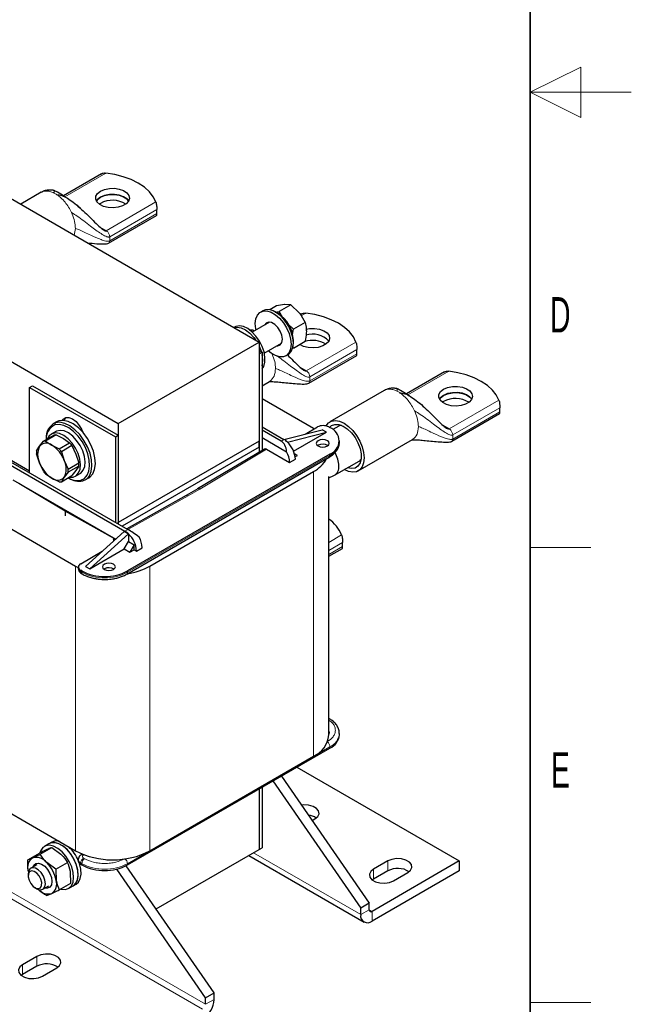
# Model space of a CAD drawing. Header units: millimetres. Extents: x 5 to 418, y 2 to 292.
# Tile 17 of 18: x 357 to 418, y 57 to 154. Entities that reach past the tile are written whole.
import ezdxf

# ---------------------------------------------------------------- set-up
doc = ezdxf.new("R2010")
doc.units = ezdxf.units.MM
doc.layers.add('SLD-0', color=7, linetype='Continuous')
doc.styles.add('SLDTEXTSTYLE0', font='TXT', dxfattribs={"width": 0.605})

msp = doc.modelspace()

# ---------------------------------------------------------------- linework, layer by layer
at = {"color": 7, "linetype": 'Continuous', "lineweight": 25}
for p, q in [((338.7535, 147.0524), (381.1799, 122.5601)), ((324.8094, 139.0026), (367.2358, 114.5103)), ((365.5771, 139.1925), (361.8021, 137.0132)), ((359.6171, 137.3597), (357.5803, 136.1839)), ((365.4822, 136.2711), (365.356, 136.1896)), ((371.0513, 135.2518), (371.0513, 135.6546)), ((366.2847, 132.3332), (371.0293, 135.0721)), ((381.5422, 125.6551), (381.316, 125.5245)), ((382.8921, 126.1234), (382.2413, 125.7477)), ((384.3063, 126.2499), (383.1447, 125.5793)), ((384.3063, 126.2499), (383.7255, 126.2596)), ((384.3063, 126.2499), (385.1397, 125.4431)), ((382.7707, 125.5165), (383.1447, 125.5793)), ((383.0187, 125.4006), (382.7924, 125.5312)), ((383.4765, 125.0237), (383.1447, 125.5793)), ((385.3761, 125.3444), (385.2531, 125.2734)), ((378.7421, 124.0387), (378.6804, 124.0031)), ((382.1886, 124.5272), (380.4887, 123.5459)), ((384.5589, 123.82), (384.0546, 124.3082)), ((384.4806, 123.3036), (384.5589, 123.82)), ((385.7205, 124.4906), (384.5589, 123.82)), ((384.5599, 122.4695), (384.5599, 122.7308)), ((367.2358, 114.5103), (381.1799, 122.5601)), ((381.1799, 122.5601), (381.1799, 112.7616)), ((381.1799, 121.7109), (381.4628, 121.5476)), ((381.6886, 121.4674), (383.3885, 122.4487)), ((385.7205, 122.6049), (384.5589, 121.9343)), ((390.8503, 121.4037), (390.8503, 121.8065)), ((381.1799, 121.3843), (381.4628, 121.5476)), ((381.1799, 121.3843), (381.1799, 111.6616)), ((381.4628, 121.5476), (381.4628, 111.8304)), ((383.8158, 121.1943), (384.042, 121.3249)), ((386.0837, 118.4851), (390.8283, 121.224)), ((399.5182, 119.5987), (395.7432, 117.4194)), ((358.4677, 118.0697), (358.7505, 118.233)), ((358.4677, 109.6267), (358.4677, 118.0697)), ((358.4677, 118.0697), (366.9529, 113.1712)), ((358.7505, 118.233), (367.2358, 113.3345)), ((381.4628, 118.227), (382.2158, 118.6617)), ((382.2058, 118.6732), (382.2555, 118.6862)), ((386.5398, 113.9942), (381.4628, 116.9251)), ((393.5582, 117.7659), (388.1805, 114.6614)), ((399.4233, 116.6773), (399.2971, 116.5958)), ((404.9925, 115.658), (404.9925, 116.0608)), ((400.2258, 112.7394), (404.9704, 115.4783)), ((358.4677, 109.7736), (350.2652, 114.5087)), ((361.1104, 114.6684), (360.771, 114.4724)), ((361.3617, 114.7737), (361.1104, 114.6684)), ((367.2358, 114.5103), (367.2358, 104.7118)), ((381.4628, 114.1823), (383.6265, 112.9332)), ((385.7325, 113.4629), (386.9358, 114.1576)), ((386.5959, 113.9613), (386.5398, 113.9942)), ((388.0672, 114.1576), (388.1803, 114.0922)), ((389.0703, 114.2514), (388.4665, 113.9028)), ((359.8248, 112.7429), (360.8697, 113.3461)), ((361.0971, 113.3665), (360.0522, 112.7633)), ((360.1082, 113.0073), (360.1082, 112.9065)), ((361.0579, 113.7143), (360.6053, 113.453)), ((361.0971, 113.3665), (361.8052, 113.0076)), ((361.8052, 113.0076), (362.4268, 112.5988)), ((366.9529, 113.1712), (367.2358, 113.3345)), ((366.9529, 113.1712), (366.9529, 104.7283)), ((367.2358, 113.3345), (367.2358, 104.565)), ((383.3437, 112.7699), (381.4628, 113.8557)), ((381.4628, 113.1045), (383.8956, 111.7001)), ((383.6343, 112.9286), (387.4025, 113.8881)), ((383.9801, 112.6637), (387.8267, 113.6432)), ((384.5836, 111.771), (387.8267, 113.6432)), ((387.8267, 113.6432), (387.4025, 113.8881)), ((396.348, 112.9275), (396.3977, 112.9406)), ((359.1599, 111.7969), (359.4491, 112.245)), ((359.4491, 112.245), (359.8248, 112.7429)), ((360.0522, 112.7633), (360.6738, 112.3545)), ((360.6738, 112.3545), (361.3819, 111.9956)), ((361.3819, 111.9956), (362.4268, 112.5988)), ((362.6543, 112.3159), (361.6094, 111.7127)), ((362.6543, 112.3159), (363.03, 111.484)), ((381.1799, 112.7616), (367.2358, 104.7118)), ((381.1799, 112.1737), (367.6178, 104.3445)), ((381.7136, 111.9802), (375.0922, 108.027)), ((381.1799, 112.1737), (381.1799, 112.7616)), ((381.1799, 112.1737), (381.1799, 111.6616)), ((381.9154, 111.9614), (384.1922, 110.647)), ((383.9801, 112.6636), (383.9798, 112.6639)), ((387.0206, 112.3451), (386.9704, 112.3124)), ((389.1175, 112.6553), (389.1175, 112.786)), ((390.9802, 109.8115), (396.358, 112.916)), ((359.4491, 110.6119), (359.1599, 111.4937)), ((361.6094, 111.7127), (361.8986, 110.8309)), ((363.03, 111.484), (363.3191, 110.6023)), ((368.0722, 99.6056), (388.0974, 111.166)), ((388.1803, 111.4797), (368.155, 99.9194)), ((384.9559, 111.3491), (384.6753, 111.5111)), ((384.7388, 111.2238), (384.9559, 111.3491)), ((388.0628, 111.0597), (388.0628, 111.146)), ((356.3039, 110.5492), (367.9005, 103.8547)), ((356.5868, 110.7125), (368.1833, 104.018)), ((359.8248, 109.78), (359.4491, 110.6119)), ((361.8986, 110.8309), (362.2743, 109.9991)), ((362.2743, 109.9991), (363.3191, 110.6023)), ((363.3191, 110.299), (362.2743, 109.6958)), ((363.3191, 110.299), (363.03, 109.851)), ((384.1922, 110.647), (384.7579, 110.9736)), ((388.6428, 109.3859), (391.0702, 110.7872)), ((360.6738, 109.0883), (360.0522, 109.4971)), ((361.3819, 108.7295), (360.6738, 109.0883)), ((361.6094, 108.7498), (362.6543, 109.353)), ((361.8986, 109.1978), (361.6094, 108.7498)), ((362.2743, 109.6958), (361.8986, 109.1978)), ((362.2832, 109.1388), (362.3705, 109.0884)), ((363.03, 109.851), (362.6543, 109.353)), ((363.0051, 109.296), (363.4577, 109.5573)), ((363.9708, 108.9297), (364.3102, 109.1257)), ((370.3612, 100.4092), (386.5398, 109.7489)), ((388.0628, 109.1162), (388.5595, 109.3453)), ((388.0628, 83.7172), (388.0628, 109.2496)), ((356.813, 108.9489), (366.9896, 103.0741)), ((361.9891, 105.8302), (357.3836, 108.5813)), ((373.9664, 107.3772), (368.0679, 104.0846)), ((375.1022, 108.0329), (373.9656, 107.3768)), ((353.3906, 105.9607), (363.0073, 100.4092)), ((366.7547, 103.1715), (361.9891, 105.8302)), ((361.9891, 105.8302), (361.9891, 105.3729)), ((367.2358, 104.565), (367.2358, 104.7118)), ((363.9831, 100.3684), (367.8298, 103.8302)), ((364.4074, 100.1235), (368.254, 103.5853)), ((367.8298, 103.8302), (368.2537, 103.5854)), ((368.254, 103.5853), (368.2537, 103.5854)), ((368.254, 103.5852), (368.254, 102.8341)), ((366.7547, 103.0409), (366.7611, 103.0329)), ((366.8184, 102.92), (366.7604, 103.0323)), ((367.8298, 102.0992), (368.254, 102.8341)), ((368.254, 102.8341), (368.8056, 102.5157)), ((368.8056, 102.5157), (368.3813, 101.7808)), ((368.8056, 102.0257), (368.8056, 102.5157)), ((369.0318, 101.8951), (369.5975, 102.2217)), ((389.4361, 102.3363), (389.4361, 102.7391)), ((363.5164, 100.6378), (365.6531, 101.8713)), ((364.4074, 100.1235), (367.8298, 102.0992)), ((367.8298, 102.0992), (368.3813, 101.7808)), ((368.3813, 101.7808), (368.8056, 102.0257)), ((368.8056, 102.0257), (369.0318, 101.8951)), ((388.0628, 101.3767), (389.4141, 102.1567)), ((363.0073, 100.4092), (363.2821, 100.2616)), ((363.2821, 100.3113), (363.2821, 100.1806)), ((363.9831, 100.3684), (364.4074, 100.1235)), ((363.6295, 99.9194), (363.5164, 99.9847)), ((363.5993, 99.6709), (363.7124, 99.6056)), ((365.864, 100.1316), (365.8138, 100.099)), ((388.0974, 85.3372), (388.0628, 85.3571)), ((389.1175, 83.7171), (389.1175, 83.8478)), ((368.155, 70.8506), (388.1803, 82.4109)), ((370.3612, 72.2548), (386.5398, 81.5946)), ((384.9118, 80.524), (400.9789, 71.2487)), ((382.5432, 79.1566), (391.2208, 66.5953)), ((383.3917, 79.6465), (392.0694, 67.0851)), ((381.1799, 78.3697), (381.1799, 72.3918)), ((381.4628, 78.533), (381.4628, 72.5551)), ((353.3906, 77.8064), (363.0073, 72.2548)), ((386.4247, 75.2561), (386.6954, 75.4123)), ((360.6619, 73.1159), (360.379, 72.9526)), ((359.5053, 71.9078), (360.6669, 72.5784)), ((360.379, 72.9526), (359.9265, 72.6914)), ((360.6669, 72.5784), (361.5687, 71.9087)), ((370.9856, 66.5068), (381.1799, 72.3918)), ((381.1799, 72.3918), (381.4628, 72.5551)), ((358.2874, 71.3546), (359.449, 72.0252)), ((361.0563, 70.4226), (360.1545, 71.0923)), ((361.0563, 70.4226), (362.2179, 71.0932)), ((363.2821, 71.3731), (363.2821, 71.2424)), ((363.6779, 71.9282), (363.5993, 71.8828)), ((366.4496, 71.3546), (366.4327, 71.3791)), ((380.1454, 71.7946), (391.5523, 65.2095)), ((400.9789, 71.2487), (392.3522, 66.2686)), ((393.9079, 71.2487), (392.4936, 70.4323)), ((400.9789, 71.2487), (400.9789, 70.2688)), ((358.3277, 70.2625), (358.3465, 70.1607)), ((359.177, 70.8731), (358.5786, 70.5277)), ((361.0563, 70.4226), (361.0966, 69.3305)), ((362.5511, 69.0548), (362.5108, 70.1469)), ((363.5164, 70.9159), (363.6295, 70.8506)), ((375.8625, 57.7291), (367.0804, 70.4415)), ((376.711, 58.2189), (368.0315, 70.7829)), ((400.9789, 70.2688), (392.3522, 65.2887)), ((393.9079, 70.2688), (392.4936, 69.4524)), ((394.4735, 69.2893), (395.8878, 70.1057)), ((358.3301, 69.9783), (358.3301, 69.7779)), ((392.4936, 69.4524), (392.3701, 69.3708)), ((359.005, 68.6089), (359.1785, 68.5087)), ((359.7785, 68.4492), (360.3769, 68.7946)), ((361.3896, 68.3842), (362.5511, 69.0548)), ((362.3263, 68.5344), (362.7788, 68.7956)), ((362.7788, 68.7956), (363.0617, 68.9589)), ((392.0694, 67.0851), (391.2208, 66.5953)), ((391.2208, 65.9421), (391.2208, 66.5953)), ((392.0694, 66.4319), (392.0694, 67.0851)), ((359.1748, 61.811), (357.7606, 60.9946)), ((359.1748, 60.8311), (357.7606, 60.0147)), ((359.7405, 59.8516), (361.1547, 60.668)), ((357.7606, 60.0147), (357.6371, 59.9332)), ((375.8625, 57.7291), (376.711, 58.2189)), ((375.8625, 57.0759), (375.8625, 57.7291)), ((376.711, 57.5657), (376.711, 58.2189))]:
    msp.add_line(p, q, dxfattribs=at)
at = {"color": 7, "linetype": 'Continuous', "lineweight": 18}
for p, q in [((365.9963, 139.2677), (361.9406, 136.9264)), ((366.0384, 133.5663), (370.9555, 136.4048)), ((362.6796, 135.2053), (362.615, 135.3518)), ((371.0513, 135.6546), (366.3873, 132.9621)), ((371.0513, 135.2518), (366.3873, 132.5592)), ((362.8725, 133.1288), (362.9931, 133.7897)), ((365.4153, 133.926), (366.0384, 133.5663)), ((366.3647, 133.1177), (366.3873, 132.9621)), ((366.3873, 132.9621), (366.3873, 132.5592)), ((385.7953, 125.4196), (385.3272, 125.1494)), ((385.8374, 119.7182), (390.7545, 122.5567)), ((390.8503, 121.8065), (386.1862, 119.114)), ((390.8503, 121.4037), (386.1862, 118.7111)), ((385.2142, 120.0779), (385.8374, 119.7182)), ((386.1637, 119.2696), (386.1862, 119.114)), ((386.1862, 119.114), (386.1862, 118.7111)), ((399.9375, 119.6739), (395.8817, 117.3326)), ((399.9795, 113.9725), (404.8966, 116.8111)), ((404.9925, 116.0608), (400.3284, 113.3683)), ((396.6208, 115.6115), (396.5561, 115.758)), ((404.9925, 115.658), (400.3284, 112.9654)), ((360.9766, 114.3686), (361.0223, 114.5777)), ((361.3617, 114.7737), (361.0223, 114.5777)), ((399.3564, 114.3322), (399.9795, 113.9725)), ((383.6265, 112.9332), (383.3437, 112.7699)), ((400.3058, 113.5239), (400.3284, 113.3683)), ((400.3284, 113.3683), (400.3284, 112.9654)), ((375.2992, 108.0114), (381.9154, 111.9614)), ((388.1803, 111.3491), (368.155, 99.7888)), ((388.1803, 111.4797), (388.1803, 111.3491)), ((386.5398, 109.7489), (386.5398, 81.5946)), ((363.539, 108.903), (363.7195, 108.8244)), ((368.1837, 104.0178), (374.1631, 107.3555)), ((374.1631, 107.3555), (375.2992, 108.0114)), ((368.1833, 104.018), (367.9005, 103.8547)), ((388.0628, 102.752), (389.3403, 103.4894)), ((366.7547, 103.1715), (366.7547, 103.0409)), ((366.7604, 103.0323), (366.7604, 102.8679)), ((366.7611, 103.0328), (366.8301, 102.9306)), ((389.4361, 102.7391), (388.0628, 101.9464)), ((389.4361, 102.3363), (388.0628, 101.5435)), ((363.0073, 100.4092), (363.0073, 72.2548)), ((370.3612, 100.4092), (370.3612, 72.2548)), ((363.5164, 99.8541), (363.5164, 99.9847)), ((363.6295, 99.7888), (363.5164, 99.8541)), ((363.6295, 99.9194), (363.6295, 99.7888)), ((368.155, 99.7888), (368.155, 99.9194)), ((375.8625, 57.0759), (313.9199, 92.8345)), ((375.5796, 56.586), (313.6371, 92.3446)), ((388.096, 85.338), (388.0628, 85.3512)), ((368.155, 70.9812), (388.1803, 82.5415)), ((388.1803, 82.5415), (388.1803, 82.4109)), ((380.6141, 72.0652), (391.2208, 65.9421)), ((363.817, 71.8732), (363.7992, 71.863)), ((363.9124, 71.4711), (363.7992, 71.5364)), ((393.9079, 71.2487), (393.9079, 70.2688)), ((363.5164, 71.0465), (363.6295, 70.9812)), ((363.5164, 70.9159), (363.5164, 71.0465)), ((363.6295, 70.9812), (363.6295, 70.8506)), ((368.155, 70.8506), (368.155, 70.9812)), ((392.4936, 70.4323), (392.4936, 69.4524)), ((391.2208, 65.9421), (392.0694, 66.4319)), ((392.0694, 66.4319), (392.3522, 66.2686)), ((392.3522, 66.2686), (392.3522, 65.2887)), ((359.1748, 61.811), (359.1748, 60.8311)), ((357.7606, 60.9946), (357.7606, 60.0147)), ((375.8625, 57.0759), (376.711, 57.5657))]:
    msp.add_line(p, q, dxfattribs=at)
at = {"color": 7, "linetype": 'Continuous', "lineweight": 25, "flags": 128}
for points in [[(370.9555, 136.4048), (370.7011, 136.9194), (370.3206, 137.4074), (369.822, 137.8585), (369.2157, 138.2633), (368.5145, 138.6133), (367.733, 138.9012), (366.8877, 139.1209), (365.9963, 139.2677)], [(365.4822, 137.4796), (365.8851, 137.6513), (366.3578, 137.7467), (366.8582, 137.7576), (367.3419, 137.6827), (367.7659, 137.5289), (368.0926, 137.3098), (368.2929, 137.0448), (368.3489, 136.7575), (368.2558, 136.4735), (368.0218, 136.2179), (367.6677, 136.0135), (367.225, 135.8784), (366.7329, 135.8246), (366.2353, 135.857), (365.7763, 135.9726), (365.3967, 136.1612), (365.1303, 136.406), (365.0007, 136.6852), (365.0194, 136.9741), (365.1848, 137.247), (365.4822, 137.4796)], [(365.4822, 136.877), (365.1848, 136.6444), (365.0732, 136.4925)], [(365.0742, 136.4909), (365.1848, 136.6411), (365.4822, 136.8737)], [(368.267, 136.4925), (368.0926, 136.7072), (367.7659, 136.9263), (367.3419, 137.0801), (366.8582, 137.1549), (366.3578, 137.1441), (365.8851, 137.0487), (365.4822, 136.877)], [(365.4822, 136.8737), (365.8851, 137.0454), (366.3578, 137.1409), (366.8582, 137.1517), (367.3419, 137.0769), (367.7659, 136.923), (368.0926, 136.7039), (368.266, 136.4909)], [(380.7981, 124.3799), (380.8495, 124.8388), (381.0006, 125.2117), (381.2427, 125.4769), (381.5617, 125.6191), (381.939, 125.63), (382.3528, 125.5089), (382.7789, 125.2629), (383.1927, 124.9062), (383.5701, 124.4597), (383.8891, 123.9492), (384.1311, 123.4044), (384.2823, 122.8571), (384.3336, 122.3389), (384.2823, 121.88), (384.1311, 121.5071), (383.8891, 121.2419), (383.5701, 121.0997), (383.1927, 121.0888), (382.7789, 121.2099), (382.3528, 121.4559), (382.0691, 121.687)], [(384.042, 121.3249), (384.1153, 121.3725), (384.3574, 121.6377), (384.5085, 122.0106), (384.5599, 122.4695), (384.5085, 122.9877), (384.3574, 123.5351), (384.1153, 124.0798), (383.7963, 124.5903), (383.419, 125.0368), (383.0052, 125.3935), (382.5791, 125.6395), (382.1653, 125.7606), (381.7879, 125.7497), (381.5422, 125.6551)], [(390.7545, 122.5567), (390.5001, 123.0713), (390.1196, 123.5593), (389.621, 124.0104), (389.0147, 124.4152), (388.3135, 124.7652), (387.532, 125.0531), (386.6867, 125.2728), (385.7953, 125.4196)], [(378.7057, 123.9885), (378.9925, 124.025), (379.3954, 123.9528), (379.8198, 123.7521), (380.2411, 123.4346), (380.6348, 123.0189), (380.8258, 122.7646)], [(381.4628, 119.892), (381.6249, 120.1489), (381.7395, 120.5568), (381.7526, 121.0411), (381.6633, 121.5738), (381.4769, 122.124), (381.2042, 122.6596), (380.861, 123.1495), (380.4674, 123.5653), (380.0461, 123.8827), (379.6217, 124.0834), (379.2188, 124.1556), (378.8608, 124.0952), (378.7421, 124.0387)], [(380.8692, 123.7656), (380.8495, 123.8617), (380.7981, 124.3799)], [(383.471, 122.8369), (383.4164, 123.2259), (383.2592, 123.631), (383.0184, 124.0033), (382.723, 124.298), (382.4087, 124.4794), (382.1133, 124.5258), (381.8725, 124.4315), (381.7432, 124.2701)], [(385.8387, 123.8447), (386.1568, 123.8986), (386.6572, 123.9095), (387.1409, 123.8346), (387.5649, 123.6808), (387.8916, 123.4617), (388.0918, 123.1967), (388.1479, 122.9094), (388.0548, 122.6254), (387.8208, 122.3698), (387.4667, 122.1654), (387.024, 122.0303), (386.5319, 121.9765), (386.0343, 122.0089), (385.5753, 122.1245), (385.2047, 122.3071)], [(382.9431, 122.1916), (383.0184, 122.193), (383.2592, 122.2873), (383.4164, 122.5109), (383.471, 122.8369)], [(381.1799, 122.1513), (381.2506, 121.9934), (381.3978, 121.5851)], [(404.8966, 116.8111), (404.6422, 117.3256), (404.2617, 117.8136), (403.7631, 118.2647), (403.1568, 118.6695), (402.4556, 119.0195), (401.6741, 119.3074), (400.8288, 119.5271), (399.9375, 119.6739)], [(399.4233, 117.8858), (399.8262, 118.0575), (400.2989, 118.1529), (400.7993, 118.1638), (401.283, 118.0889), (401.7071, 117.9351), (402.0337, 117.716), (402.234, 117.451), (402.2901, 117.1637), (402.197, 116.8797), (401.963, 116.6241), (401.6088, 116.4197), (401.1661, 116.2846), (400.674, 116.2308), (400.1764, 116.2632), (399.7174, 116.3788), (399.3378, 116.5674), (399.0714, 116.8122), (398.9418, 117.0914), (398.9605, 117.3803), (399.1259, 117.6532), (399.4233, 117.8858)], [(399.4233, 117.2832), (399.1259, 117.0506), (399.0144, 116.8987)], [(399.0153, 116.8971), (399.1259, 117.0473), (399.4233, 117.2799)], [(402.2081, 116.8987), (402.0337, 117.1134), (401.7071, 117.3325), (401.283, 117.4863), (400.7993, 117.5612), (400.2989, 117.5503), (399.8262, 117.4549), (399.4233, 117.2832)], [(399.4233, 117.2799), (399.8262, 117.4516), (400.2989, 117.5471), (400.7993, 117.5579), (401.283, 117.4831), (401.7071, 117.3293), (402.0337, 117.1101), (402.2072, 116.8971)], [(361.7015, 114.8183), (361.795, 114.9407), (362.0453, 115.0853), (362.3607, 115.0888), (362.7103, 114.9509), (363.0599, 114.6851), (363.3753, 114.3175), (363.6256, 113.884), (363.7191, 113.6536)], [(361.9079, 114.8034), (361.9171, 114.8326), (362.0644, 115.0899)], [(363.539, 108.903), (363.8909, 109.079), (364.161, 109.3832), (364.3356, 109.8003), (364.4061, 110.3096), (364.3688, 110.8853), (364.2256, 111.4986), (363.9838, 112.1188), (363.6555, 112.7148), (363.257, 113.2567), (362.8084, 113.7173), (362.3323, 114.0736), (361.8523, 114.3076), (361.3928, 114.4076), (360.9766, 114.3686)], [(363.7195, 108.8244), (364.09, 109.0097), (364.3743, 109.3299), (364.5581, 109.7691), (364.6323, 110.3051), (364.593, 110.9111), (364.4424, 111.5567), (364.1878, 112.2096), (363.8422, 112.8369), (363.4227, 113.4073), (362.9506, 113.8922), (362.4493, 114.2672), (361.9441, 114.5135), (361.4604, 114.6188), (361.0223, 114.5777)], [(364.3102, 109.1257), (364.4294, 109.2056), (364.7137, 109.5259), (364.8975, 109.965), (364.9717, 110.501), (364.9324, 111.107), (364.7818, 111.7526), (364.5272, 112.4055), (364.1816, 113.0329), (363.7621, 113.6033), (363.29, 114.0881), (362.7887, 114.4631), (362.2836, 114.7094), (361.7998, 114.8147), (361.3617, 114.7737)], [(387.7975, 114.26), (388.0324, 114.5556), (388.3459, 114.7366), (388.7213, 114.7923), (389.1398, 114.7198), (389.5804, 114.5228), (390.0209, 114.2111), (390.4394, 113.8005), (390.8148, 113.3114), (391.1283, 112.7684), (391.3642, 112.1987), (391.5106, 111.6309), (391.5603, 111.0935), (391.5106, 110.6134), (391.3642, 110.2147), (391.1283, 109.9174), (390.8148, 109.7363), (390.4394, 109.6807), (390.0209, 109.7532), (389.6004, 109.9387)], [(388.1461, 114.112), (388.3433, 114.2921), (388.671, 114.4161), (389.0559, 114.403), (389.4738, 114.2538), (389.8984, 113.9779), (390.3029, 113.5925), (390.6621, 113.122), (390.9533, 112.5958), (391.1582, 112.047), (391.264, 111.5101), (391.264, 111.0189), (391.1582, 110.6042), (390.9533, 110.292), (390.6621, 110.102), (390.3029, 110.0462), (389.9169, 110.1214)], [(389.2956, 114.3328), (389.105, 114.27), (389.0703, 114.2514)], [(362.3817, 109.1986), (362.7606, 109.2033), (363.0794, 109.3445), (363.3181, 109.6133), (363.4618, 109.9927), (363.5014, 110.4589), (363.4344, 110.9827), (363.265, 111.5311), (363.004, 112.0697), (362.6676, 112.5645), (362.277, 112.9846), (361.8567, 113.3036), (361.4333, 113.5013), (361.0332, 113.5654), (360.6816, 113.4918), (360.4006, 113.2852), (360.2106, 112.9657)], [(363.4577, 109.5573), (363.5319, 109.6058), (363.7706, 109.8745), (363.9143, 110.254), (363.9539, 110.7202), (363.8869, 111.244), (363.7176, 111.7924), (363.4565, 112.3309), (363.1201, 112.8258), (362.7295, 113.2459), (362.3093, 113.5648), (361.8858, 113.7625), (361.4857, 113.8266), (361.1341, 113.7531), (361.0579, 113.7143)], [(387.0206, 112.8023), (386.8819, 112.6825), (386.8332, 112.5411), (386.8819, 112.3997), (387.0206, 112.2798), (387.2283, 112.1997), (387.4732, 112.1716), (387.7181, 112.1997), (387.9257, 112.2798), (388.0645, 112.3997), (388.1132, 112.5411), (388.0645, 112.6825), (387.9257, 112.8023), (387.7181, 112.8824), (387.4732, 112.9105), (387.2283, 112.8824), (387.0206, 112.8023)], [(391.0702, 110.7872), (391.1673, 110.8554), (391.2533, 110.9416)], [(366.9328, 103.023), (366.8572, 103.1017), (366.7547, 103.1715)], [(365.864, 100.5889), (365.7253, 100.469), (365.6765, 100.3276), (365.7253, 100.1862), (365.864, 100.0664), (366.0716, 99.9863), (366.3165, 99.9581), (366.5615, 99.9863), (366.7691, 100.0664), (366.9078, 100.1862), (366.9565, 100.3276), (366.9078, 100.469), (366.7691, 100.5889), (366.5615, 100.6689), (366.3165, 100.6971), (366.0716, 100.6689), (365.864, 100.5889)], [(388.0628, 84.0731), (388.0645, 84.0709), (388.1132, 83.9295), (388.0645, 83.7881), (388.0628, 83.7859)], [(386.6954, 75.4123), (386.9742, 75.6423), (387.1001, 75.9134), (387.0577, 76.193), (386.8522, 76.4474), (386.5084, 76.6459), (386.0678, 76.7645), (385.5834, 76.789), (385.379, 76.7698)], [(362.7788, 68.7956), (362.7955, 68.8055), (363.0515, 69.05), (363.215, 69.4091), (363.2757, 69.8603), (363.2298, 70.3751), (363.0802, 70.9214), (362.8362, 71.4646), (362.5132, 71.9708), (362.1315, 72.408), (361.7151, 72.7489), (361.2902, 72.9719), (360.8834, 73.0632), (360.5202, 73.0169), (360.379, 72.9526)], [(362.7788, 68.7956), (363.0118, 68.9969), (363.1929, 69.3368), (363.2726, 69.7733), (363.2459, 70.279), (363.1145, 70.8221), (362.8865, 71.3684), (362.5764, 71.8837), (362.2037, 72.3356), (361.7916, 72.6956), (361.3662, 72.9412), (360.9542, 73.0569), (360.5814, 73.0354), (360.379, 72.9526)], [(362.0105, 68.4297), (362.343, 68.5443), (362.599, 68.7887), (362.7625, 69.1479), (362.8232, 69.599), (362.7773, 70.1139), (362.6276, 70.6601), (362.3836, 71.2034), (362.0607, 71.7095), (361.679, 72.1468), (361.2626, 72.4876), (360.8376, 72.7107), (360.4308, 72.8019), (360.0677, 72.7557), (359.7711, 72.5747), (359.5597, 72.2705), (359.4919, 72.0839)], [(395.8878, 70.1057), (396.1666, 70.3356), (396.2925, 70.6067), (396.2501, 70.8864), (396.0446, 71.1407), (395.7008, 71.3392), (395.2602, 71.4578), (394.7758, 71.4823), (394.3061, 71.4097), (393.9079, 71.2487)], [(359.6029, 68.3949), (359.8286, 68.4834), (359.9759, 68.693), (360.0271, 68.9986), (359.9759, 69.3633), (359.8286, 69.743), (359.6029, 70.0921), (359.3259, 70.3683), (359.0312, 70.5385), (358.7543, 70.5819), (358.5286, 70.4935), (358.3812, 70.2839), (358.3301, 69.9783)], [(359.3426, 68.5184), (359.5406, 68.6046), (359.6571, 68.8101), (359.6743, 69.1037), (359.5896, 69.4405), (359.416, 69.7694), (359.1798, 70.0403), (358.917, 70.2119), (358.6676, 70.2581), (358.4695, 70.1719), (358.3531, 69.9664), (358.3358, 69.6729), (358.4205, 69.336), (358.5941, 69.0071), (358.8304, 68.7362), (359.0932, 68.5646), (359.3426, 68.5184)], [(358.7937, 70.6519), (358.8742, 70.8227), (359.0722, 70.9932)], [(359.0722, 70.9932), (359.3395, 71.0341), (359.6472, 70.9408), (359.9619, 70.7235), (360.2496, 70.4057), (360.479, 70.022), (360.6253, 69.6138), (360.6727, 69.2254), (360.616, 68.8988), (360.4613, 68.6696), (360.2255, 68.5625), (359.9936, 68.5733)], [(363.0617, 68.9589), (363.2946, 69.1602), (363.4758, 69.5001), (363.5555, 69.9366), (363.5288, 70.4423), (363.3973, 70.9854), (363.3882, 71.0126)], [(392.4936, 70.4323), (392.2148, 70.2023), (392.0889, 69.9312), (392.1313, 69.6516), (392.3368, 69.3972), (392.6806, 69.1987), (393.1212, 69.0801), (393.6056, 69.0556), (394.0753, 69.1283), (394.4735, 69.2893)], [(359.1785, 68.5087), (359.3259, 68.4384), (359.6029, 68.3949)], [(361.5428, 68.4727), (361.6225, 68.4524), (362.0105, 68.4297)], [(361.1547, 60.668), (361.4336, 60.8979), (361.5594, 61.1691), (361.517, 61.4487), (361.3115, 61.7031), (360.9677, 61.9015), (360.5271, 62.0202), (360.0427, 62.0446), (359.5731, 61.972), (359.1748, 61.811)], [(357.7606, 60.9946), (357.4817, 60.7647), (357.3558, 60.4935), (357.3982, 60.2139), (357.6037, 59.9595), (357.9475, 59.7611), (358.3882, 59.6424), (358.8725, 59.618), (359.3422, 59.6906), (359.7405, 59.8516)]]:
    msp.add_lwpolyline(points, dxfattribs=at)
at = {"color": 7, "linetype": 'Continuous', "lineweight": 18, "flags": 128}
msp.add_lwpolyline([(366.8664, 102.9632), (366.8572, 102.9711), (366.7547, 103.0409)], dxfattribs=at)
at = {"color": 7, "linetype": 'Continuous', "lineweight": 18}
for centre, radius, start, end in [((359.6962, 134.933), 2.6382, 56.883634, 63.121743), ((393.6373, 115.3392), 2.6382, 56.883634, 63.121743), ((387.5161, 112.815), 1.6094, 294.374658, 354.305201), ((387.9843, 111.3275), 0.1972, 305.013333, 6.298848), ((363.6825, 100.2206), 0.4024, 185.694799, 245.625342), ((363.7124, 99.8324), 0.1972, 173.701152, 234.986667), ((363.8193, 99.7644), 0.1913, 172.684928, 236.536597), ((365.8923, 104.1558), 4.9185, 242.609672, 297.390328), ((367.9603, 99.7669), 0.196, 303.760857, 6.412338), ((387.5481, 83.9838), 1.5748, 293.669056, 355.285198), ((387.5606, 82.5117), 0.6204, 2.760845, 54.6381), ((363.6825, 71.413), 0.4024, 185.717719, 245.623344), ((364.1305, 71.0186), 0.6147, 122.605478, 177.394522), ((363.6832, 71.7103), 0.1918, 52.745394, 115.968507), ((364.2436, 70.9533), 0.6147, 122.605478, 177.394522), ((367.5356, 70.9514), 0.6202, 2.75477, 54.756128), ((365.8923, 75.3483), 4.9185, 242.609672, 297.390328)]:
    msp.add_arc(centre, radius, start, end, dxfattribs=at)
at = {"color": 7, "linetype": 'Continuous', "lineweight": 25}
for centre, radius, start, end in [((366.6636, 134.0958), 2.4754, 57.759079, 118.507643), ((381.2551, 122.6027), 3.3073, 2.218958, 57.775666), ((386.4602, 120.197), 2.5197, 58.327807, 107.374375), ((386.487, 121.2215), 2.1255, 42.023975, 108.923509), ((386.4877, 121.2175), 2.1259, 42.09992, 108.772591), ((379.2356, 120.7632), 2.2994, 345.606479, 14.393521), ((400.6047, 114.502), 2.4754, 57.759079, 118.507643), ((361.6729, 113.1478), 1.5711, 114.466522, 185.127553), ((361.5947, 113.0101), 1.4925, 114.466522, 185.127553), ((387.5015, 113.0658), 1.2296, 62.609672, 117.390328), ((387.6845, 112.786), 1.3972, 290.783421, 69.216579), ((361.0621, 112.4754), 0.8917, 87.753304, 102.465732), ((382.6793, 111.324), 1.8673, 45.854567, 59.516293), ((361.0823, 111.4284), 1.8259, 153.43643, 206.56357), ((360.1175, 111.6735), 0.8794, 50.751832, 139.467204), ((360.0172, 111.8722), 0.8917, 87.753304, 102.465732), ((359.0183, 109.7696), 3.0695, 20.227114, 57.362029), ((358.7175, 109.6209), 3.5691, 35.879514, 41.709629), ((359.7624, 110.2241), 3.5691, 35.879514, 41.709629), ((382.2561, 110.8462), 2.5051, 2.915292, 46.511408), ((387.4706, 111.5182), 0.9414, 57.535675, 118.55302), ((361.2364, 111.6453), 2.082, 175.823318, 184.176682), ((381.9183, 110.5748), 2.2751, 1.817898, 29.643778), ((385.0338, 112.6098), 3.2331, 297.761662, 330.62284), ((386.1803, 110.2021), 2.8785, 1.980651, 29.687916), ((362.3293, 111.6732), 3.0695, 200.227114, 237.362029), ((360.2654, 110.0144), 1.8259, 333.43643, 26.56357), ((361.2427, 110.4506), 2.082, 355.823318, 4.176682), ((388.1464, 110.1679), 0.9205, 296.586745, 8.350996), ((362.7167, 111.8718), 3.5691, 215.879514, 221.709629), ((361.2302, 109.7693), 0.8794, 230.751832, 319.467204), ((363.2026, 110.5844), 1.7147, 236.547697, 281.311567), ((360.1978, 109.8474), 2.082, 355.823318, 4.176682), ((363.3655, 110.5943), 1.805, 236.547697, 281.311567), ((361.4169, 109.6205), 0.8917, 267.753304, 282.465732), ((386.0855, 102.129), 3.5277, 22.683097, 55.907263), ((366.9532, 102.2455), 1.8673, 45.854567, 59.516293), ((366.53, 101.7677), 2.5051, 2.915292, 46.511408), ((367.3236, 102.1495), 2.2751, 1.817898, 29.643778), ((363.6403, 100.3113), 0.3493, 110.783421, 249.216579), ((367.1104, 106.2925), 6.7217, 278.920483, 298.922193), ((365.8923, 104.2865), 4.9185, 242.609672, 297.390328), ((366.314, 99.3047), 0.9414, 57.535675, 118.55302), ((385.5264, 83.9294), 2.5453, 293.462125, 355.217734), ((387.5161, 83.8768), 1.6094, 294.374658, 354.305201), ((385.8174, 74.0229), 1.7795, 55.751447, 82.210096), ((361.1208, 72.2434), 0.9859, 74.81568, 117.742731), ((359.6374, 69.7538), 3.9552, 22.854622, 46.807333), ((366.6842, 79.3124), 7.9579, 242.480539, 297.519461), ((359.4104, 70.6163), 1.139, 124.207878, 198.098206), ((359.1013, 70.253), 1.3466, 38.551575, 104.243081), ((357.8761, 68.7411), 3.274, 10.371053, 45.901225), ((363.6825, 71.2824), 0.4024, 185.694799, 245.625342), ((366.3176, 72.3907), 1.0449, 250.840517, 283.887256), ((365.8923, 75.2176), 4.9185, 242.609672, 297.390328), ((394.8901, 68.4374), 2.0782, 57.351721, 118.20711), ((360.014, 68.9766), 1.139, 304.207878, 18.098206), ((360.3231, 69.3007), 1.3087, 221.610969, 284.661226), ((392.2418, 66.4039), 0.1747, 170.785963, 309.203285), ((391.9106, 65.8302), 0.6987, 170.785963, 309.203285), ((360.157, 58.9998), 2.0782, 57.351721, 118.20711), ((374.2547, 57.6775), 2.4589, 302.605478, 357.394522)]:
    msp.add_arc(centre, radius, start, end, dxfattribs=at)
for centre, major_axis, ratio, start_param, end_param in [((381.9154, 111.6348), (-0.2, 0.3464), 0.5773815, 5.4977272, 6.2915891), ((382.4734, 110.961), (0.7724, 1.8573), 0.6463006, 5.3694244, 6.199256), ((369.0536, 103.2139), (1.4228, -1.0238), 0.1110742, 1.476412, 2.3062436)]:
    msp.add_ellipse(centre, major_axis=major_axis, ratio=ratio, start_param=start_param, end_param=end_param, dxfattribs=at)
at = {"color": 7, "linetype": 'Continuous', "lineweight": 18}
msp.add_ellipse((374.1631, 107.0289), major_axis=(-0.1975, 0.3479), ratio=0.5725099, start_param=5.5019997, end_param=6.279054, dxfattribs=at)
at = {"color": 7, "linetype": 'Continuous', "lineweight": 25}
for points, knots in [([(365.5786, 139.1903), (365.5847, 139.1947), (365.6343, 139.2312), (365.7684, 139.2668), (365.9071, 139.2775), (365.9875, 139.2687), (365.9963, 139.2677)], [0, 0, 0, 0, 0.0567091, 0.4606694, 0.9406156, 1, 1, 1, 1]), ([(360.8644, 137.5403), (360.8577, 137.5424), (360.8439, 137.5465), (360.8072, 137.5548), (360.7613, 137.5634), (360.6817, 137.5758), (360.5585, 137.5879), (360.3202, 137.588), (359.9964, 137.544), (359.7622, 137.4313), (359.6411, 137.3731)], [0, 0, 0, 0, 0.0314814, 0.0641747, 0.1005622, 0.1421332, 0.2428949, 0.3679408, 0.6732543, 1, 1, 1, 1]), ([(362.1049, 136.8162), (362.0323, 136.8653), (361.7373, 137.0651), (361.365, 137.287), (361.0395, 137.4599), (360.9228, 137.518), (360.8803, 137.5343), (360.8645, 137.5403)], [0, 0, 0, 0, 0.1766662, 0.7178212, 0.9014698, 0.9633583, 1, 1, 1, 1]), ([(361.1376, 137.1427), (361.3138, 137.1147), (361.6987, 137.0536), (362.2389, 136.7603), (363.08, 136.1808), (363.9036, 135.4077), (364.7203, 134.5884), (365.2706, 134.0432), (365.6612, 133.6925), (365.8959, 133.5617), (365.9921, 133.5482), (366.0239, 133.5606), (366.0384, 133.5663)], [0, 0, 0, 0, 0.0781873, 0.1708317, 0.2772004, 0.5569125, 0.7122597, 0.8466211, 0.9455832, 0.9812747, 0.9914567, 1, 1, 1, 1]), ([(370.9555, 136.4048), (370.9717, 136.3503), (371.0032, 136.244), (371.0311, 136.039), (371.0456, 135.8576), (371.0508, 135.7338), (371.0512, 135.6745), (371.0513, 135.6546)], [0, 0, 0, 0, 0.2906328, 0.566936, 0.7571516, 0.918378, 1, 1, 1, 1]), ([(363.488, 135.7829), (363.3705, 135.8862), (363.2131, 136.0247), (363.0402, 136.151), (362.9963, 136.1831)], [0, 0, 0, 0, 0.746154, 1, 1, 1, 1]), ([(371.0282, 135.0742), (371.0295, 135.0741), (371.0372, 135.0741), (371.0454, 135.1096), (371.0508, 135.1783), (371.0512, 135.2333), (371.0513, 135.2518)], [0, 0, 0, 0, 0.0815517, 0.4849637, 0.8268949, 1, 1, 1, 1]), ([(364.1913, 132.3675), (364.5022, 132.3354), (365.044, 132.2796), (365.6771, 132.2488), (366.0718, 132.2568), (366.2204, 132.3101), (366.2848, 132.3332)], [0, 0, 0, 0, 0.44042451, 0.76766562, 0.89936771, 1, 1, 1, 1]), ([(383.7255, 126.2596), (383.7086, 126.258), (383.468, 126.2356), (383.1696, 126.1775), (382.8921, 126.1234)], [0, 0, 0, 0, 0.0702006, 1, 1, 1, 1]), ([(385.1397, 125.4431), (385.1564, 125.4222), (385.3934, 125.1241), (385.5629, 124.7958), (385.7205, 124.4906)], [0, 0, 0, 0, 0.0702006, 1, 1, 1, 1]), ([(385.3776, 125.3422), (385.3837, 125.3467), (385.4332, 125.3831), (385.5674, 125.4187), (385.7061, 125.4294), (385.7865, 125.4206), (385.7953, 125.4196)], [0, 0, 0, 0, 0.0567091, 0.4606694, 0.9406156, 1, 1, 1, 1]), ([(380.6634, 123.6922), (380.6567, 123.6943), (380.6429, 123.6984), (380.6062, 123.7067), (380.5603, 123.7153), (380.4807, 123.7276), (380.3586, 123.7402), (380.2591, 123.7386), (380.2045, 123.7377)], [0, 0, 0, 0, 0.0861983, 0.1757146, 0.2753461, 0.3891702, 0.6650625, 1, 1, 1, 1]), ([(385.7205, 124.4906), (385.7715, 124.2851), (385.8389, 124.0131), (385.8453, 123.6977), (385.8468, 123.6206)], [0, 0, 0, 0, 0.7556342, 1, 1, 1, 1]), ([(385.8468, 123.6206), (385.8315, 123.365), (385.8117, 123.0343), (385.7374, 122.6843), (385.7205, 122.6049)], [0, 0, 0, 0, 0.7730974, 1, 1, 1, 1]), ([(384.5589, 121.9343), (384.5399, 121.9925), (384.5144, 122.0709), (384.5055, 122.1625), (384.5032, 122.186)], [0, 0, 0, 0, 0.7436401, 1, 1, 1, 1]), ([(390.7545, 122.5567), (390.7707, 122.5022), (390.8022, 122.3959), (390.8301, 122.1909), (390.8446, 122.0095), (390.8498, 121.8857), (390.8502, 121.8264), (390.8503, 121.8065)], [0, 0, 0, 0, 0.2906328, 0.566936, 0.7571516, 0.918378, 1, 1, 1, 1]), ([(383.9799, 121.277), (384.17, 121.0883), (384.5545, 120.7066), (385.0693, 120.1951), (385.4602, 119.8444), (385.6949, 119.7136), (385.7911, 119.7001), (385.8229, 119.7125), (385.8374, 119.7182)], [0, 0, 0, 0, 0.3134102, 0.6340157, 0.8701536, 0.9553188, 0.9796144, 1, 1, 1, 1]), ([(390.8272, 121.2261), (390.8285, 121.226), (390.8362, 121.226), (390.8444, 121.2615), (390.8498, 121.3302), (390.8502, 121.3852), (390.8503, 121.4037)], [0, 0, 0, 0, 0.0815517, 0.4849637, 0.8268949, 1, 1, 1, 1]), ([(399.5197, 119.5965), (399.5258, 119.601), (399.5754, 119.6374), (399.7095, 119.6731), (399.8482, 119.6837), (399.9286, 119.6749), (399.9375, 119.6739)], [0, 0, 0, 0, 0.0567091, 0.4606694, 0.9406156, 1, 1, 1, 1]), ([(382.1802, 118.6392), (382.1819, 118.6385), (382.1852, 118.637), (382.2771, 118.6442), (382.5013, 118.6444), (382.9183, 118.6197), (383.7514, 118.5425), (384.6697, 118.4412), (385.476, 118.4006), (385.8708, 118.4087), (386.0194, 118.462), (386.0838, 118.4851)], [0, 0, 0, 0, 0.0498345, 0.1004666, 0.1494542, 0.2608439, 0.3955358, 0.728809, 0.8874022, 0.9512299, 1, 1, 1, 1]), ([(394.8056, 117.9465), (394.7988, 117.9486), (394.785, 117.9528), (394.7484, 117.961), (394.7024, 117.9696), (394.6229, 117.982), (394.4997, 117.9941), (394.2613, 117.9942), (393.9375, 117.9502), (393.7033, 117.8375), (393.5822, 117.7793)], [0, 0, 0, 0, 0.0314814, 0.0641747, 0.1005622, 0.1421332, 0.2428949, 0.3679408, 0.6732543, 1, 1, 1, 1]), ([(396.046, 117.2224), (395.9734, 117.2715), (395.6784, 117.4713), (395.3061, 117.6932), (394.9807, 117.8661), (394.864, 117.9242), (394.8214, 117.9405), (394.8056, 117.9465)], [0, 0, 0, 0, 0.17666617, 0.71782116, 0.90146977, 0.96335826, 1, 1, 1, 1]), ([(395.0787, 117.5489), (395.2549, 117.5209), (395.6399, 117.4598), (396.18, 117.1665), (397.0212, 116.587), (397.8447, 115.8139), (398.6614, 114.9947), (399.2117, 114.4494), (399.6024, 114.0987), (399.837, 113.9679), (399.9333, 113.9544), (399.965, 113.9668), (399.9795, 113.9725)], [0, 0, 0, 0, 0.0781873, 0.1708317, 0.2772004, 0.5569125, 0.7122597, 0.8466211, 0.9455832, 0.9812747, 0.9914567, 1, 1, 1, 1]), ([(397.4291, 116.1891), (397.3117, 116.2924), (397.1542, 116.4309), (396.9813, 116.5572), (396.9374, 116.5893)], [0, 0, 0, 0, 0.74615403, 1, 1, 1, 1]), ([(404.8966, 116.8111), (404.9128, 116.7565), (404.9443, 116.6502), (404.9722, 116.4452), (404.9867, 116.2638), (404.9919, 116.14), (404.9923, 116.0807), (404.9925, 116.0608)], [0, 0, 0, 0, 0.2906328, 0.566936, 0.7571516, 0.918378, 1, 1, 1, 1]), ([(404.9693, 115.4804), (404.9706, 115.4803), (404.9783, 115.4803), (404.9865, 115.5158), (404.9919, 115.5845), (404.9923, 115.6395), (404.9925, 115.658)], [0, 0, 0, 0, 0.0815517, 0.4849637, 0.8268949, 1, 1, 1, 1]), ([(388.0918, 111.1699), (388.1662, 111.2124), (388.3606, 111.3236), (388.6195, 111.5451), (388.8668, 111.8315), (389.0359, 112.1602), (389.1218, 112.4416), (389.1081, 112.607), (389.1047, 112.6491)], [0, 0, 0, 0, 0.12114771, 0.31644193, 0.51539172, 0.71841977, 0.928489, 1, 1, 1, 1]), ([(396.3223, 112.8935), (396.324, 112.8928), (396.3274, 112.8914), (396.4193, 112.8985), (396.6434, 112.8987), (397.0605, 112.874), (397.8936, 112.7968), (398.8118, 112.6955), (399.6181, 112.655), (400.0129, 112.663), (400.1616, 112.7164), (400.226, 112.7394)], [0, 0, 0, 0, 0.0498345, 0.1004666, 0.1494542, 0.2608439, 0.3955358, 0.728809, 0.8874022, 0.9512299, 1, 1, 1, 1]), ([(389.3403, 103.4894), (389.3564, 103.4349), (389.388, 103.3286), (389.4159, 103.1235), (389.4304, 102.9422), (389.4355, 102.8183), (389.436, 102.7591), (389.4361, 102.7391)], [0, 0, 0, 0, 0.2906328, 0.566936, 0.7571516, 0.918378, 1, 1, 1, 1]), ([(389.413, 102.1587), (389.4143, 102.1587), (389.422, 102.1586), (389.4302, 102.1941), (389.4356, 102.2629), (389.436, 102.3178), (389.4361, 102.3363)], [0, 0, 0, 0, 0.0815517, 0.4849637, 0.8268949, 1, 1, 1, 1]), ([(363.2831, 100.1794), (363.2913, 100.1088), (363.3071, 99.9724), (363.425, 99.7924), (363.539, 99.7129), (363.5993, 99.6709)], [0, 0, 0, 0, 0.3361576, 0.6493205, 1, 1, 1, 1]), ([(363.7166, 99.6086), (363.7366, 99.5953), (363.872, 99.5054), (364.176, 99.3783), (364.5795, 99.2431), (364.9728, 99.1568), (365.396, 99.0934), (365.7067, 99.0841), (365.8923, 99.0786)], [0, 0, 0, 0, 0.0360413, 0.2450616, 0.4555094, 0.6109689, 0.7677136, 1, 1, 1, 1]), ([(365.8923, 99.0786), (366.1061, 99.0857), (366.4066, 99.0958), (366.8357, 99.1618), (367.1881, 99.239), (367.5772, 99.3665), (367.8749, 99.49), (368.0254, 99.5839), (368.0665, 99.6096)], [0, 0, 0, 0, 0.2675611, 0.375903, 0.5538423, 0.7355131, 0.9277354, 1, 1, 1, 1]), ([(389.104, 83.8546), (389.104, 83.9411), (389.104, 84.1589), (388.9723, 84.4955), (388.7394, 84.8377), (388.4432, 85.1217), (388.2013, 85.2686), (388.0932, 85.3342)], [0, 0, 0, 0, 0.14671302, 0.36931869, 0.59527955, 0.81922825, 1, 1, 1, 1]), ([(360.1842, 72.3747), (360.1323, 72.3509), (359.9199, 72.2536), (359.6517, 72.1235), (359.449, 72.0252)], [0, 0, 0, 0, 0.2443658, 1, 1, 1, 1]), ([(360.6669, 72.5784), (360.6387, 72.5677), (360.5147, 72.5205), (360.3283, 72.4382), (360.1842, 72.3747)], [0, 0, 0, 0, 0.2269026, 1, 1, 1, 1]), ([(358.3277, 70.2625), (358.3239, 70.2867), (358.2694, 70.6319), (358.2787, 71.0064), (358.2874, 71.3546)], [0, 0, 0, 0, 0.0702006, 1, 1, 1, 1]), ([(358.2874, 71.3546), (358.3882, 71.3941), (358.5215, 71.4463), (358.7212, 71.5363), (358.77, 71.5583)], [0, 0, 0, 0, 0.7556342, 1, 1, 1, 1]), ([(358.77, 71.5583), (358.9447, 71.6395), (359.1707, 71.7446), (359.4434, 71.8776), (359.5053, 71.9078)], [0, 0, 0, 0, 0.7730974, 1, 1, 1, 1]), ([(360.1545, 71.0923), (360.1362, 71.11), (359.8761, 71.3618), (359.684, 71.6447), (359.5053, 71.9078)], [0, 0, 0, 0, 0.0702006, 1, 1, 1, 1]), ([(361.5687, 71.9087), (361.587, 71.891), (361.847, 71.6392), (362.0392, 71.3563), (362.2179, 71.0932)], [0, 0, 0, 0, 0.0702006, 1, 1, 1, 1]), ([(362.5108, 70.1469), (362.5068, 70.171), (362.4487, 70.5141), (362.3291, 70.8142), (362.2179, 71.0932)], [0, 0, 0, 0, 0.0702006, 1, 1, 1, 1]), ([(363.5993, 71.8828), (363.5434, 71.845), (363.4267, 71.7659), (363.3189, 71.5885), (363.2688, 71.4429), (363.2826, 71.3742), (363.2829, 71.3729)], [0, 0, 0, 0, 0.31823788, 0.66549023, 0.99345554, 1, 1, 1, 1]), ([(361.0966, 69.3305), (361.1007, 69.3064), (361.1588, 68.9632), (361.2784, 68.6632), (361.3896, 68.3842)], [0, 0, 0, 0, 0.07020058, 1, 1, 1, 1]), ([(359.2699, 68.5007), (359.2884, 68.4831), (359.5521, 68.2334), (359.8731, 68.0249), (360.1717, 67.831)], [0, 0, 0, 0, 0.0702006, 1, 1, 1, 1]), ([(360.6543, 68.0347), (360.829, 68.1159), (361.055, 68.221), (361.3277, 68.354), (361.3896, 68.3842)], [0, 0, 0, 0, 0.7730974, 1, 1, 1, 1]), ([(360.1717, 67.831), (360.2725, 67.8705), (360.4058, 67.9227), (360.6055, 68.0127), (360.6543, 68.0347)], [0, 0, 0, 0, 0.75563417, 1, 1, 1, 1])]:
    msp.add_open_spline(points, degree=3, knots=knots, dxfattribs=at)
at = {"color": 7, "linetype": 'Continuous', "lineweight": 18}
for points, knots in [([(360.8889, 137.2862), (360.7444, 137.3488), (360.4553, 137.4739), (360.055, 137.5006), (359.7702, 137.4578), (359.6477, 137.3661), (359.6206, 137.3458)], [0, 0, 0, 0, 0.3044148, 0.6088296, 0.9132444, 1, 1, 1, 1]), ([(360.8642, 137.5263), (360.8701, 137.531), (360.8824, 137.5407), (360.8867, 137.3734), (360.8889, 137.2862)], [0, 0, 0, 0, 0.4790825, 1, 1, 1, 1]), ([(366.3873, 132.9621), (366.3602, 132.9521), (366.2984, 132.9295), (366.1648, 132.9486), (365.901, 133.0438), (365.5128, 133.2803), (365.0145, 133.6299), (364.4495, 134.0577), (363.8377, 134.5241), (363.2313, 134.9818), (362.8057, 135.2373), (362.615, 135.3518)], [0, 0, 0, 0, 0.0195663, 0.0445543, 0.0957599, 0.2199213, 0.3573713, 0.5089345, 0.6926125, 0.8623075, 1, 1, 1, 1]), ([(366.3873, 132.5592), (366.3542, 132.5465), (366.2794, 132.5175), (366.1451, 132.522), (365.8895, 132.56), (365.3331, 132.7431), (364.6409, 133.0545), (363.9342, 133.3878), (363.4104, 133.6375), (363.1227, 133.7424), (362.9931, 133.7897)], [0, 0, 0, 0, 0.0279938, 0.0633947, 0.1063846, 0.2340802, 0.5208066, 0.700058, 0.8649608, 1, 1, 1, 1]), ([(366.3873, 132.5592), (366.3813, 132.5111), (366.3694, 132.4149), (366.3227, 132.3407), (366.2849, 132.3333), (366.2848, 132.3333)], [0, 0, 0, 0, 0.4993417, 0.9986834, 1, 1, 1, 1]), ([(386.1862, 119.114), (386.1591, 119.104), (386.0974, 119.0814), (385.9638, 119.1005), (385.6999, 119.1957), (385.3118, 119.4322), (384.8134, 119.7817), (384.2493, 120.2101), (383.6333, 120.6737), (383.1955, 121.0189), (382.9508, 121.1702), (382.9379, 121.1782)], [0, 0, 0, 0, 0.02244295, 0.05110456, 0.10983831, 0.25225376, 0.40991145, 0.58375714, 0.79443924, 0.98908243, 1, 1, 1, 1]), ([(386.1862, 118.7111), (386.1532, 118.6984), (386.0784, 118.6694), (385.9441, 118.6739), (385.6885, 118.7119), (385.1321, 118.895), (384.4399, 119.2064), (383.7332, 119.5397), (383.2094, 119.7894), (382.9217, 119.8943), (382.7921, 119.9416)], [0, 0, 0, 0, 0.0279938, 0.0633947, 0.1063846, 0.2340802, 0.5208066, 0.700058, 0.8649608, 1, 1, 1, 1]), ([(386.1862, 118.7111), (386.1803, 118.663), (386.1684, 118.5668), (386.1217, 118.4926), (386.0839, 118.4852), (386.0838, 118.4852)], [0, 0, 0, 0, 0.4993417, 0.9986834, 1, 1, 1, 1]), ([(394.8301, 117.6924), (394.6855, 117.755), (394.3964, 117.8801), (393.9962, 117.9068), (393.7113, 117.864), (393.5889, 117.7724), (393.5617, 117.752)], [0, 0, 0, 0, 0.3044148, 0.6088296, 0.9132444, 1, 1, 1, 1]), ([(394.8053, 117.9325), (394.8112, 117.9372), (394.8235, 117.9469), (394.8278, 117.7796), (394.8301, 117.6924)], [0, 0, 0, 0, 0.4790825, 1, 1, 1, 1]), ([(400.3284, 113.3683), (400.3013, 113.3583), (400.2396, 113.3357), (400.1059, 113.3548), (399.8421, 113.45), (399.4539, 113.6865), (398.9557, 114.0361), (398.3906, 114.4639), (397.7789, 114.9303), (397.1724, 115.388), (396.7468, 115.6435), (396.5561, 115.758)], [0, 0, 0, 0, 0.0195663, 0.0445543, 0.0957599, 0.2199213, 0.3573713, 0.5089345, 0.6926125, 0.8623075, 1, 1, 1, 1]), ([(400.3284, 112.9654), (400.2954, 112.9527), (400.2206, 112.9237), (400.0862, 112.9282), (399.8306, 112.9662), (399.2743, 113.1493), (398.582, 113.4607), (397.8754, 113.794), (397.3515, 114.0437), (397.0638, 114.1486), (396.9343, 114.1959)], [0, 0, 0, 0, 0.0279938, 0.0633947, 0.1063846, 0.2340802, 0.5208066, 0.700058, 0.8649608, 1, 1, 1, 1]), ([(400.3284, 112.9654), (400.3224, 112.9173), (400.3105, 112.8211), (400.2638, 112.7469), (400.226, 112.7395), (400.2259, 112.7395)], [0, 0, 0, 0, 0.4993417, 0.9986834, 1, 1, 1, 1]), ([(375.0985, 108.0284), (375.1047, 108.0325), (375.125, 108.0458), (375.1695, 108.0515), (375.231, 108.0447), (375.276, 108.0227), (375.2992, 108.0114)], [0, 0, 0, 0, 0.1218722, 0.3975745, 0.6902881, 1, 1, 1, 1]), ([(387.8974, 83.0314), (388.1201, 83.1905), (388.4626, 83.4352), (388.6765, 83.8437), (388.7386, 84.1745), (388.6751, 84.5046), (388.4974, 84.8606), (388.221, 85.0618), (388.0628, 85.1769)], [0, 0, 0, 0, 0.256695, 0.3948784, 0.5359943, 0.6771101, 0.8152936, 1, 1, 1, 1]), ([(363.7992, 71.863), (363.7675, 71.8402), (363.7184, 71.8052), (363.6877, 71.7468), (363.6793, 71.6997), (363.6877, 71.6526), (363.7184, 71.5942), (363.7675, 71.5591), (363.7992, 71.5364)], [0, 0, 0, 0, 0.239443, 0.3695502, 0.4999998, 0.6301073, 0.760557, 1, 1, 1, 1]), ([(363.9124, 71.4711), (364.1879, 71.3426), (364.6117, 71.1449), (365.3196, 71.0213), (365.8923, 70.9857), (366.465, 71.0213), (367.1728, 71.1449), (367.5967, 71.3426), (367.8722, 71.4711)], [0, 0, 0, 0, 0.2394568, 0.3683607, 0.5, 0.6316393, 0.7605432, 1, 1, 1, 1])]:
    msp.add_open_spline(points, degree=3, knots=knots, dxfattribs=at)
for points in [[(362.615, 135.3518), (362.5222, 135.5348), (362.3367, 135.9007), (361.9738, 136.3957), (361.5706, 136.8293), (361.2819, 137.0382), (361.1376, 137.1427)], [(362.9931, 133.7897), (362.9793, 134.0164), (362.9515, 134.47), (362.7703, 134.9602), (362.6796, 135.2053)], [(366.0384, 133.5663), (366.0736, 133.5424), (366.1439, 133.4947), (366.2394, 133.3834), (366.3187, 133.2544), (366.3493, 133.1633), (366.3647, 133.1177)], [(382.7921, 119.9416), (382.7783, 120.1683), (382.7505, 120.6219), (382.5693, 121.1121), (382.4786, 121.3572)], [(382.2555, 118.6862), (382.4096, 118.8286), (382.7177, 119.1133), (382.7673, 119.6655), (382.7921, 119.9416)], [(385.8374, 119.7182), (385.8726, 119.6943), (385.9429, 119.6466), (386.0384, 119.5353), (386.1177, 119.4063), (386.1483, 119.3152), (386.1637, 119.2696)], [(396.5561, 115.758), (396.4634, 115.941), (396.2778, 116.3069), (395.9149, 116.802), (395.5117, 117.2355), (395.223, 117.4444), (395.0787, 117.5489)], [(396.9343, 114.1959), (396.9204, 114.4226), (396.8927, 114.8762), (396.7114, 115.3664), (396.6208, 115.6115)], [(396.3977, 112.9406), (396.5517, 113.0829), (396.8599, 113.3676), (396.9095, 113.9198), (396.9343, 114.1959)], [(399.9795, 113.9725), (400.0147, 113.9486), (400.0851, 113.9009), (400.1805, 113.7896), (400.2598, 113.6606), (400.2905, 113.5695), (400.3058, 113.5239)]]:
    msp.add_open_spline(points, degree=3, dxfattribs=at)
at = {"layer": 'SLD-0', "lineweight": 35}
msp.add_line((408, 12), (408, 282.5), dxfattribs=at)
at = {"layer": 'SLD-0', "lineweight": 18}
for p, q in [((413, 149.75), (408, 147.25)), ((413, 144.75), (413, 149.75)), ((418, 147.25), (408, 147.25)), ((408, 147.25), (413, 144.75)), ((408, 102.25), (414, 102.25)), ((408, 57.25), (414, 57.25))]:
    msp.add_line(p, q, dxfattribs=at)

# ---------------------------------------------------------------- texts
at = {"layer": 'SLD-0', "char_height": 3.5, "attachment_point": 2, "style": 'SLDTEXTSTYLE0'}
for s, insert in [('D', (410.9597, 127.0011)), ('E', (410.9816, 82.0011))]:
    msp.add_mtext(s, dxfattribs=dict(at, insert=insert))

doc.saveas('drawing.dxf')
